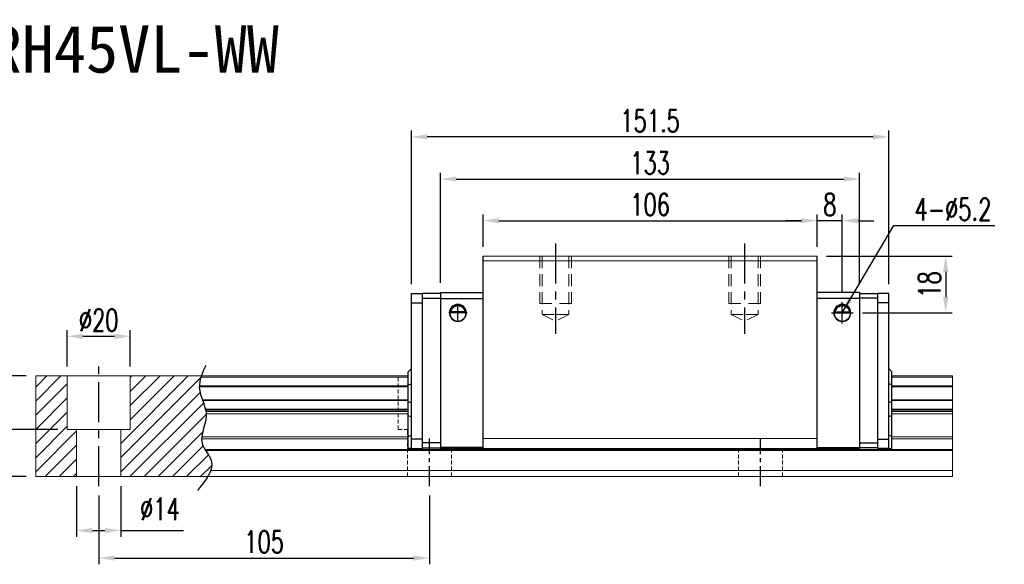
# Model space of a CAD drawing. Header units: millimetres. Extents: x 560 to 1067, y 594 to 1040.
# Tile 3 of 3: x 755 to 1067, y 594 to 767. Entities that reach past the tile are written whole.
import ezdxf
from ezdxf.enums import TextEntityAlignment as Align

# ---------------------------------------------------------------- set-up
doc = ezdxf.new("R2010")
doc.units = ezdxf.units.MM
doc.header["$PDSIZE"] = -1
for name, pattern in [('CENTER', [10.16, 6.35, -1.27, 1.27, -1.27]), ('DASHED', [0.75, 0.5, -0.25]), ('HIDDEN', [1.905, 1.27, -0.635])]:
    doc.linetypes.add(name, pattern=pattern)
for name, color, linetype in [('2', 7, 'Continuous'), ('CHA', 2, 'Continuous'), ('CL', 1, 'CENTER'), ('DIM', 4, 'Continuous'), ('HID', 2, 'DASHED'), ('OUT', 3, 'Continuous')]:
    doc.layers.add(name, color=color, linetype=linetype)
doc.styles.add('DIM-7', font='SIMPLEX.shx', dxfattribs={"width": 0.7, "bigfont": 'chineset.shx'})
doc.styles.add('T', font='kaiu.ttf')
doc.dimstyles.new('CNS', dxfattribs={"dimtxt": 3.5, "dimasz": 2.5, "dimexe": 1, "dimexo": 1.5, "dimgap": 0.09, "dimtad": 0, "dimdsep": 46, "dimtxsty": 'DIM-7', "dimcen": 0.09, "dimclrd": 1, "dimclre": 1, "dimclrt": 4, "dimadec": 0, "dimazin": 0, "dimtfac": 1, "dimtix": 1, "dimtmove": 2, "dimatfit": 3, "dimfxl": 1, "dimtvp": 0.971429, "dimtolj": 1, "dimarcsym": 0})

# ---------------------------------------------------------------- blocks, each defined once
blk = doc.blocks.new('*D14')
at = {"color": 7, "lineweight": -2}
for p, q in [((901.8, 694.74), (901.8, 705)), ((1007.8, 694.74), (1007.8, 705)), ((906.8, 703), (1002.8, 703))]:
    blk.add_line(p, q, dxfattribs=at)
at = {"color": 7}
for points in [[(906.8, 703.83), (906.8, 702.17), (901.8, 703)], [(1002.8, 703.83), (1002.8, 702.17), (1007.8, 703)]]:
    blk.add_solid(points, dxfattribs=at)
at = {"layer": 'DEFPOINTS', "color": 0}
for p in [(1007.8, 703), (901.8, 691.74), (1007.8, 691.74)]:
    blk.add_point(p, dxfattribs=at)
at = {"color": 7, "insert": (954.8, 708.1), "char_height": 7, "attachment_point": 5, "style": 'DIM-7'}
blk.add_mtext('\\A1;106', dxfattribs=at)
blk = doc.blocks.new('*D15')
at = {"color": 7, "lineweight": -2}
for p, q in [((879.05, 682.89), (879.05, 731.62)), ((1030.55, 682.89), (1030.55, 731.62)), ((1025.55, 729.62), (884.05, 729.62))]:
    blk.add_line(p, q, dxfattribs=at)
at = {"color": 7}
for points in [[(884.05, 730.45), (884.05, 728.78), (879.05, 729.62)], [(1025.55, 730.45), (1025.55, 728.78), (1030.55, 729.62)]]:
    blk.add_solid(points, dxfattribs=at)
at = {"layer": 'DEFPOINTS', "color": 0}
for p in [(879.05, 729.62), (879.05, 679.89), (1030.55, 679.89)]:
    blk.add_point(p, dxfattribs=at)
at = {"color": 7, "insert": (954.8, 734.72), "char_height": 7, "attachment_point": 5, "style": 'DIM-7'}
blk.add_mtext('\\A1;151.5', dxfattribs=at)
blk = doc.blocks.new('*D16')
at = {"color": 7, "lineweight": -2}
for p, q in [((1007.8, 694.74), (1007.8, 705)), ((1015.8, 680.16), (1015.8, 705)), ((1002.8, 703), (997.8, 703)), ((1015.8, 703), (1007.8, 703)), ((1020.8, 703), (1025.8, 703))]:
    blk.add_line(p, q, dxfattribs=at)
at = {"color": 7}
for points in [[(1002.8, 703.83), (1002.8, 702.17), (1007.8, 703)], [(1020.8, 703.83), (1020.8, 702.17), (1015.8, 703)]]:
    blk.add_solid(points, dxfattribs=at)
at = {"layer": 'DEFPOINTS', "color": 0}
for p in [(1007.8, 703), (1007.8, 691.74), (1015.8, 677.16)]:
    blk.add_point(p, dxfattribs=at)
at = {"color": 7, "insert": (1011.8, 708.1), "char_height": 7, "attachment_point": 5, "style": 'DIM-7'}
blk.add_mtext('\\A1;8', dxfattribs=at)
blk = doc.blocks.new('*D17')
at = {"color": 7, "lineweight": -2}
for p, q in [((1010.8, 691.74), (1050.61, 691.74)), ((1048.61, 686.74), (1048.61, 678.74)), ((1022.22, 673.74), (1050.61, 673.74))]:
    blk.add_line(p, q, dxfattribs=at)
at = {"color": 7}
for points in [[(1047.77, 686.74), (1049.44, 686.74), (1048.61, 691.74)], [(1047.77, 678.74), (1049.44, 678.74), (1048.61, 673.74)]]:
    blk.add_solid(points, dxfattribs=at)
at = {"layer": 'DEFPOINTS', "color": 0}
for p in [(1007.8, 691.74), (1019.22, 673.74), (1048.61, 673.74)]:
    blk.add_point(p, dxfattribs=at)
at = {"color": 7, "insert": (1043.51, 682.74), "char_height": 7, "attachment_point": 5, "rotation": 90, "style": 'DIM-7'}
blk.add_mtext('\\A1;18', dxfattribs=at)
blk = doc.blocks.new('*D19')
at = {"color": 7, "lineweight": -2}
for p, q in [((779.8, 615.74), (779.8, 593.91)), ((884.8, 615.74), (884.8, 593.91)), ((784.8, 595.91), (879.8, 595.91))]:
    blk.add_line(p, q, dxfattribs=at)
at = {"color": 7}
for points in [[(784.8, 596.74), (784.8, 595.08), (779.8, 595.91)], [(879.8, 596.74), (879.8, 595.08), (884.8, 595.91)]]:
    blk.add_solid(points, dxfattribs=at)
at = {"layer": 'DEFPOINTS', "color": 0}
for p in [(779.8, 618.74), (884.8, 618.74), (884.8, 595.91)]:
    blk.add_point(p, dxfattribs=at)
at = {"color": 7, "insert": (832.3, 601.01), "char_height": 7, "attachment_point": 5, "style": 'DIM-7'}
blk.add_mtext('\\A1;105', dxfattribs=at)
blk = doc.blocks.new('*D20')
at = {"color": 7, "lineweight": -2}
for p, q in [((769.8, 656.74), (769.8, 668.29)), ((774.8, 666.29), (784.8, 666.29)), ((789.8, 656.74), (789.8, 668.29))]:
    blk.add_line(p, q, dxfattribs=at)
at = {"color": 7}
for points in [[(774.8, 667.12), (774.8, 665.45), (769.8, 666.29)], [(784.8, 667.12), (784.8, 665.45), (789.8, 666.29)]]:
    blk.add_solid(points, dxfattribs=at)
at = {"layer": 'DEFPOINTS', "color": 0}
for p in [(789.8, 666.29), (769.8, 653.74), (789.8, 653.74)]:
    blk.add_point(p, dxfattribs=at)
at = {"color": 7, "insert": (779.8, 671.39), "char_height": 7, "attachment_point": 5, "style": 'DIM-7'}
blk.add_mtext('\\A1;%%C20', dxfattribs=at)
blk = doc.blocks.new('*D21')
at = {"color": 7, "lineweight": -2}
for p, q in [((756.8, 653.74), (746.9, 653.74)), ((748.9, 648.74), (748.9, 641.74)), ((766.8, 636.74), (746.9, 636.74))]:
    blk.add_line(p, q, dxfattribs=at)
at = {"color": 7}
for points in [[(748.07, 648.74), (749.74, 648.74), (748.9, 653.74)], [(748.07, 641.74), (749.74, 641.74), (748.9, 636.74)]]:
    blk.add_solid(points, dxfattribs=at)
at = {"layer": 'DEFPOINTS', "color": 0}
for p in [(759.8, 653.74), (748.9, 636.74), (769.8, 636.74)]:
    blk.add_point(p, dxfattribs=at)
at = {"color": 7, "insert": (743.8, 645.24), "char_height": 7, "attachment_point": 5, "rotation": 90, "style": 'DIM-7'}
blk.add_mtext('\\A1;17', dxfattribs=at)
blk = doc.blocks.new('*D18')
at = {"color": 7, "lineweight": -2}
for p, q in [((756.8, 653.74), (732.94, 653.74)), ((734.94, 648.74), (734.94, 626.74)), ((756.8, 621.74), (732.94, 621.74))]:
    blk.add_line(p, q, dxfattribs=at)
at = {"color": 7}
for points in [[(734.11, 648.74), (735.78, 648.74), (734.94, 653.74)], [(734.11, 626.74), (735.78, 626.74), (734.94, 621.74)]]:
    blk.add_solid(points, dxfattribs=at)
at = {"layer": 'DEFPOINTS', "color": 0}
for p in [(759.8, 653.74), (734.94, 621.74), (759.8, 621.74)]:
    blk.add_point(p, dxfattribs=at)
at = {"color": 7, "insert": (729.84, 637.74), "char_height": 7, "attachment_point": 5, "rotation": 90, "style": 'DIM-7'}
blk.add_mtext('\\A1;32', dxfattribs=at)
blk = doc.blocks.new('*D22')
at = {"layer": 'DEFPOINTS', "color": 0}
for p in [(1021.3, 716.22), (888.3, 680.24), (1021.3, 680.24)]:
    blk.add_point(p, dxfattribs=at)
at = {"layer": 'DIM', "color": 7, "lineweight": -2}
for p, q in [((888.3, 683.24), (888.3, 718.22)), ((893.3, 716.22), (1016.3, 716.22)), ((1021.3, 683.24), (1021.3, 718.22))]:
    blk.add_line(p, q, dxfattribs=at)
at = {"layer": 'DIM', "color": 7}
for points in [[(893.3, 717.05), (893.3, 715.38), (888.3, 716.22)], [(1016.3, 717.05), (1016.3, 715.38), (1021.3, 716.22)]]:
    blk.add_solid(points, dxfattribs=at)
at = {"layer": 'DIM', "color": 7, "insert": (954.8, 721.32), "char_height": 7, "attachment_point": 5, "style": 'DIM-7'}
blk.add_mtext('\\A1;133', dxfattribs=at)
blk = doc.blocks.new('*D26')
at = {"color": 7, "lineweight": -2}
for p, q in [((772.8, 618.74), (772.8, 602.65)), ((786.8, 618.74), (786.8, 602.65)), ((777.8, 604.65), (781.8, 604.65)), ((786.8, 604.65), (806.67, 604.65))]:
    blk.add_line(p, q, dxfattribs=at)
at = {"color": 7}
for points in [[(777.8, 605.48), (777.8, 603.82), (772.8, 604.65)], [(781.8, 605.48), (781.8, 603.82), (786.8, 604.65)]]:
    blk.add_solid(points, dxfattribs=at)
at = {"layer": 'DEFPOINTS', "color": 0}
for p in [(772.8, 621.74), (786.8, 621.74), (786.8, 604.65)]:
    blk.add_point(p, dxfattribs=at)
at = {"color": 7, "insert": (799.23, 611.45), "char_height": 7, "attachment_point": 5, "style": 'DIM-7'}
blk.add_mtext('\\A1;%%C14', dxfattribs=at)

msp = doc.modelspace()

# ---------------------------------------------------------------- hatches: boundary and pattern name
at = {"layer": 'DIM'}
h = msp.add_hatch(dxfattribs=at)
h.set_pattern_fill('ANSI31', color=0, style=0)
h.set_pattern_definition([(45, (455.852, 480.9535), (-2.245064, 2.245064), [])])
edge = h.paths.add_edge_path()
edge.add_spline(control_points=[(812.702, 646.166), (812.237, 647.467), (811.776, 648.843), (811.732, 650.22), (811.731, 650.305)], knot_values=[7.0410379, 7.0410379, 7.0410379, 7.0410379, 11.0834181, 11.3490412, 11.3490412, 11.3490412, 11.3490412], degree=3, periodic=0)
edge.add_spline(control_points=[(811.731, 650.305), (811.73, 650.403), (811.73, 650.501), (811.733, 650.599)], knot_values=[6.7346274, 6.7346274, 6.7346274, 6.7346274, 7.0410379, 7.0410379, 7.0410379, 7.0410379], degree=3, periodic=0)
edge.add_spline(control_points=[(811.733, 650.599), (811.757, 651.503), (811.948, 652.407), (812.234, 653.311)], knot_values=[3.908874, 3.908874, 3.908874, 3.908874, 6.7346274, 6.7346274, 6.7346274, 6.7346274], degree=3, periodic=0)
edge.add_spline(control_points=[(812.234, 653.311), (812.279, 653.452), (812.326, 653.594), (812.375, 653.735)], knot_values=[3.466366, 3.466366, 3.466366, 3.466366, 3.908874, 3.908874, 3.908874, 3.908874], degree=3, periodic=0)
edge.add_line((812.372, 653.735), (789.8, 653.735))
edge.add_line((789.8, 653.735), (789.8, 636.735))
edge.add_line((789.8, 636.735), (786.8, 636.735))
edge.add_line((786.8, 636.735), (786.8, 621.735))
edge.add_line((786.8, 621.735), (814.443, 621.735))
edge.add_spline(control_points=[(814.443, 621.735), (814.847, 622.406), (815.178, 623.073), (815.404, 623.735)], knot_values=[35.0876755, 35.0876755, 35.0876755, 35.0876755, 37.2888756, 37.2888756, 37.2888756, 37.2888756], degree=3, periodic=0)
edge.add_spline(control_points=[(815.404, 623.735), (815.762, 624.789), (815.944, 626.912), (814.444, 628.961), (813.763, 630.028)], knot_values=[27.949439, 27.949439, 27.949439, 27.949439, 31.4503537, 35.0876755, 35.0876755, 35.0876755, 35.0876755], degree=3, periodic=0)
edge.add_spline(control_points=[(813.763, 630.028), (813.688, 630.146), (813.614, 630.264), (813.542, 630.382)], knot_values=[27.5490533, 27.5490533, 27.5490533, 27.5490533, 27.949439, 27.949439, 27.949439, 27.949439], degree=3, periodic=0)
edge.add_spline(control_points=[(813.542, 630.382), (813.14, 631.04), (812.577, 632.12), (812.464, 633.254), (812.468, 633.693)], knot_values=[23.9494384, 23.9494384, 23.9494384, 23.9494384, 26.1777675, 27.5490533, 27.5490533, 27.5490533, 27.5490533], degree=3, periodic=0)
edge.add_spline(control_points=[(812.468, 633.693), (812.471, 633.927), (812.487, 634.162), (812.514, 634.4)], knot_values=[23.2175338, 23.2175338, 23.2175338, 23.2175338, 23.9494384, 23.9494384, 23.9494384, 23.9494384], degree=3, periodic=0)
edge.add_spline(control_points=[(812.514, 634.4), (812.757, 636.541), (814.002, 639.036), (813.927, 641.452), (813.91, 641.674)], knot_values=[15.9420699, 15.9420699, 15.9420699, 15.9420699, 22.5462419, 23.2175338, 23.2175338, 23.2175338, 23.2175338], degree=3, periodic=0)
edge.add_spline(control_points=[(813.91, 641.674), (813.893, 641.91), (813.864, 642.146), (813.826, 642.381)], knot_values=[15.228195, 15.228195, 15.228195, 15.228195, 15.9420699, 15.9420699, 15.9420699, 15.9420699], degree=3, periodic=0)
edge.add_spline(control_points=[(813.826, 642.381), (813.799, 642.548), (813.768, 642.715), (813.732, 642.882)], knot_values=[14.7203513, 14.7203513, 14.7203513, 14.7203513, 15.228195, 15.228195, 15.228195, 15.228195], degree=3, periodic=0)
edge.add_spline(control_points=[(813.732, 642.882), (813.713, 642.975), (813.692, 643.068), (813.67, 643.16)], knot_values=[14.4372251, 14.4372251, 14.4372251, 14.4372251, 14.7203513, 14.7203513, 14.7203513, 14.7203513], degree=3, periodic=0)
edge.add_spline(control_points=[(813.67, 643.16), (813.453, 644.072), (813.128, 644.974), (812.807, 645.872)], knot_values=[11.6531458, 11.6531458, 11.6531458, 11.6531458, 14.4372251, 14.4372251, 14.4372251, 14.4372251], degree=3, periodic=0)
edge.add_spline(control_points=[(812.807, 645.872), (812.772, 645.97), (812.736, 646.068), (812.702, 646.166)], knot_values=[11.3490412, 11.3490412, 11.3490412, 11.3490412, 11.6531458, 11.6531458, 11.6531458, 11.6531458], degree=3, periodic=0)
edge.add_line((812.701, 646.166), (812.702, 646.166))
h.paths.add_polyline_path([(769.8, 653.735), (759.8, 653.735), (759.8, 621.735), (772.8, 621.735), (772.8, 636.735), (769.8, 636.735)])

# ---------------------------------------------------------------- linework, layer by layer
at = {"linetype": 'Continuous', "lineweight": 15}
for p, q in [((813.542, 630.382), (1050.809, 630.382)), ((813.763, 630.028), (1050.809, 630.028)), ((901.8, 630.635), (1007.8, 630.635))]:
    msp.add_line(p, q, dxfattribs=at)
at = {"layer": '2', "color": 0, "linetype": 'Continuous'}
for p, q in [((901.8, 630.635), (901.8, 691.735)), ((1007.8, 630.635), (1007.8, 691.735)), ((879.05, 679.885), (882.55, 679.885)), ((879.05, 676.885), (879.05, 679.885)), ((888.3, 679.935), (882.55, 679.935)), ((882.55, 630.635), (882.55, 679.935)), ((882.55, 678.435), (888.3, 678.435)), ((888.3, 680.235), (888.3, 630.635)), ((888.3, 680.235), (901.8, 680.235)), ((888.3, 678.335), (901.8, 678.335)), ((1021.3, 680.235), (1007.8, 680.235)), ((1021.3, 678.335), (1007.8, 678.335)), ((1021.3, 680.235), (1021.3, 630.635)), ((1021.3, 679.935), (1027.05, 679.935)), ((1027.05, 678.435), (1021.3, 678.435)), ((1027.05, 630.635), (1027.05, 679.935)), ((1030.55, 679.885), (1027.05, 679.885)), ((1030.55, 676.885), (1030.55, 679.885)), ((879.05, 630.635), (879.05, 676.885)), ((879.05, 676.885), (882.55, 676.885)), ((1030.55, 676.885), (1027.05, 676.885)), ((1030.55, 633.635), (1030.55, 676.885)), ((896.109, 674.01), (891.491, 674.01)), ((896.081, 674.035), (891.52, 674.035)), ((1013.491, 674.01), (1018.109, 674.01)), ((1013.52, 674.035), (1018.081, 674.035)), ((878.05, 655.035), (879.05, 656.035)), ((878.05, 650.888), (878.05, 655.035)), ((1031.55, 655.035), (1030.55, 656.035)), ((1031.55, 650.888), (1031.55, 655.035)), ((878.05, 650.888), (879.05, 651.252)), ((878.05, 645.583), (878.05, 650.888)), ((1031.55, 650.888), (1030.55, 651.252)), ((1031.55, 645.583), (1031.55, 650.888)), ((878.05, 645.583), (879.05, 645.219)), ((878.05, 641.114), (878.05, 645.583)), ((1031.55, 645.583), (1030.55, 645.219)), ((1031.55, 641.114), (1031.55, 645.583)), ((878.05, 634.524), (878.05, 641.114)), ((878.05, 641.114), (879.05, 640.75)), ((1031.55, 641.114), (1030.55, 640.75)), ((1031.55, 634.524), (1031.55, 641.114)), ((878.05, 634.524), (879.05, 634.938)), ((878.05, 630.635), (878.05, 634.524)), ((1031.55, 634.524), (1030.55, 634.938)), ((1031.55, 630.635), (1031.55, 634.524)), ((882.55, 633.635), (879.05, 633.635)), ((888.3, 632.435), (882.55, 632.435)), ((1021.3, 632.435), (1027.05, 632.435)), ((1027.05, 633.635), (1030.55, 633.635)), ((1030.55, 630.635), (1030.55, 633.635)), ((879.05, 630.635), (878.05, 630.635)), ((879.05, 630.635), (882.55, 630.635)), ((882.55, 630.935), (888.3, 630.935)), ((901.8, 631.034), (888.3, 631.034)), ((888.3, 630.635), (901.8, 630.635)), ((1007.8, 631.034), (1021.3, 631.034)), ((1021.3, 630.635), (1007.8, 630.635)), ((1027.05, 630.935), (1021.3, 630.935)), ((1030.55, 630.635), (1027.05, 630.635)), ((1030.55, 630.635), (1031.55, 630.635))]:
    msp.add_line(p, q, dxfattribs=at)
for centre, radius, start, end in [((893.8, 673.735), 2.7, 90, 270), ((893.8, 673.735), 2.6, 90, 270), ((893.8, 673.735), 2.7, 270, 90), ((893.8, 673.735), 2.6, 270, 90), ((1015.8, 673.735), 2.7, 90, 270), ((1015.8, 673.735), 2.6, 90, 270), ((1015.8, 673.735), 2.7, 270, 90), ((1015.8, 673.735), 2.6, 270, 90)]:
    msp.add_arc(centre, radius, start, end, dxfattribs=at)
at = {"layer": '2', "color": 0, "linetype": 'Continuous', "extrusion": (0, 0, -1)}
for centre, start, end in [((-893.8, 673.735), 7.49472, 90), ((-893.8, 673.735), 90, 172.50528), ((-1015.8, 673.735), 7.49472, 90), ((-1015.8, 673.735), 90, 172.50528)]:
    msp.add_arc(centre, 2.3, start, end, dxfattribs=at)
at = {"layer": '2', "color": 0, "linetype": 'Continuous'}
for points, knots in [([(891.491, 674.01), (891.518, 674.242), (891.58, 674.47), (891.752, 674.875), (891.863, 675.06), (892.179, 675.461), (892.407, 675.656), (892.827, 675.9), (893.008, 675.979), (893.321, 676.066), (893.443, 676.09), (893.645, 676.111), (893.723, 676.115), (893.8, 676.115)], [0, 0, 0, 0, 0.187135, 0.187135, 0.3722972, 0.3722972, 0.651232, 0.651232, 0.8354912, 0.8354912, 0.9393137, 0.9393137, 1, 1, 1, 1]), ([(893.8, 676.115), (893.926, 676.115), (894.054, 676.104), (894.349, 676.053), (894.512, 676.004), (894.951, 675.821), (895.207, 675.648), (895.599, 675.255), (895.752, 675.048), (895.963, 674.628), (896.036, 674.42), (896.091, 674.14), (896.102, 674.076), (896.109, 674.01)], [0, 0, 0, 0, 0.0998047, 0.0998047, 0.2515472, 0.2515472, 0.5439534, 0.5439534, 0.769985, 0.769985, 0.9482846, 0.9482846, 1, 1, 1, 1]), ([(1015.8, 676.115), (1015.674, 676.115), (1015.547, 676.104), (1015.252, 676.053), (1015.088, 676.004), (1014.649, 675.821), (1014.393, 675.648), (1014.001, 675.255), (1013.849, 675.048), (1013.638, 674.628), (1013.565, 674.42), (1013.509, 674.14), (1013.499, 674.076), (1013.491, 674.01)], [0, 0, 0, 0, 0.0998047, 0.0998047, 0.2515472, 0.2515472, 0.5439534, 0.5439534, 0.769985, 0.769985, 0.9482846, 0.9482846, 1, 1, 1, 1]), ([(1018.109, 674.01), (1018.082, 674.242), (1018.021, 674.47), (1017.849, 674.875), (1017.737, 675.06), (1017.421, 675.461), (1017.194, 675.656), (1016.774, 675.9), (1016.593, 675.979), (1016.279, 676.066), (1016.158, 676.09), (1015.955, 676.111), (1015.878, 676.115), (1015.8, 676.115)], [0, 0, 0, 0, 0.187135, 0.187135, 0.3722972, 0.3722972, 0.651232, 0.651232, 0.8354912, 0.8354912, 0.9393137, 0.9393137, 1, 1, 1, 1])]:
    msp.add_open_spline(points, degree=3, knots=knots, dxfattribs=at)
for points in [[(891.52, 674.035), (891.51, 674.027), (891.501, 674.019), (891.491, 674.01)], [(896.109, 674.01), (896.1, 674.019), (896.09, 674.027), (896.081, 674.035)], [(1013.491, 674.01), (1013.501, 674.019), (1013.51, 674.027), (1013.52, 674.035)], [(1018.081, 674.035), (1018.09, 674.027), (1018.1, 674.019), (1018.109, 674.01)]]:
    msp.add_open_spline(points, degree=3, dxfattribs=at)
at = {"layer": 'CL', "color": 0, "ltscale": 2}
for p, q in [((924.8, 695.735), (924.8, 667.11)), ((984.8, 695.735), (984.8, 667.11)), ((779.8, 618.735), (779.8, 656.735))]:
    msp.add_line(p, q, dxfattribs=at)
at = {"layer": 'CL', "color": 0}
for p, q in [((884.8, 618.735), (884.8, 633.885)), ((989.8, 618.735), (989.8, 633.885))]:
    msp.add_line(p, q, dxfattribs=at)
at = {"layer": 'DIM', "color": 0}
for p, q in [((893.8, 670.846), (893.8, 676.625)), ((1015.8, 670.313), (1015.8, 677.158)), ((896.69, 673.735), (890.911, 673.735)), ((1012.378, 673.735), (1019.223, 673.735))]:
    msp.add_line(p, q, dxfattribs=at)
msp.add_open_spline([(813.79, 657.063), (812.706, 654.725), (810.24, 649.408), (815.954, 641.326), (810.526, 632.923), (818.073, 625.729), (813.816, 620.586), (811.155, 617.371)], degree=3, knots=[0, 0, 0, 0, 7.306661, 16.6133617, 25.3207242, 31.5867608, 42.0326146, 42.0326146, 42.0326146, 42.0326146], dxfattribs=at)
at = {"layer": 'HID', "color": 0, "linetype": 'HIDDEN', "lineweight": 0, "ltscale": 3}
for p, q in [((920.55, 673.235), (924.8, 671.11)), ((929.05, 673.235), (924.8, 671.11)), ((980.55, 673.235), (984.8, 671.11)), ((989.05, 673.235), (984.8, 671.11))]:
    msp.add_line(p, q, dxfattribs=at)
at = {"layer": 'HID', "color": 0, "linetype": 'HIDDEN', "lineweight": 0}
for p, q in [((874.8, 636.735), (874.8, 653.735)), ((874.8, 636.735), (878.05, 636.735)), ((877.8, 621.735), (877.8, 636.735)), ((891.8, 621.735), (891.8, 630.635)), ((982.8, 621.735), (982.8, 630.635)), ((996.8, 621.735), (996.8, 630.635))]:
    msp.add_line(p, q, dxfattribs=at)
at = {"layer": 'HID', "color": 0, "linetype": 'HIDDEN', "lineweight": 0, "ltscale": 3}
for points in [[(919.8, 691.735), (919.8, 676.735), (924.8, 676.735)], [(920.55, 691.735), (920.55, 673.235), (924.8, 673.235)], [(929.05, 691.735), (929.05, 673.235), (924.8, 673.235)], [(929.8, 691.735), (929.8, 676.735), (924.8, 676.735)], [(979.8, 691.735), (979.8, 676.735), (984.8, 676.735)], [(980.55, 691.735), (980.55, 673.235), (984.8, 673.235)], [(989.05, 691.735), (989.05, 673.235), (984.8, 673.235)], [(989.8, 691.735), (989.8, 676.735), (984.8, 676.735)]]:
    msp.add_lwpolyline(points, dxfattribs=at)
at = {"layer": 'OUT', "color": 0, "linetype": 'Continuous', "lineweight": 15}
for p, q in [((1007.8, 691.735), (901.8, 691.735)), ((1007.8, 690.235), (901.8, 690.235)), ((759.8, 653.735), (878.05, 653.735)), ((759.8, 653.311), (759.8, 653.735)), ((759.8, 650.599), (759.8, 653.311)), ((769.8, 636.735), (769.8, 653.735)), ((789.8, 636.735), (789.8, 653.735)), ((812.234, 653.311), (878.05, 653.311)), ((1031.55, 653.735), (1050.809, 653.735)), ((1031.55, 653.311), (1050.809, 653.311)), ((1050.809, 653.311), (1050.809, 653.735)), ((1050.809, 650.599), (1050.809, 653.311)), ((759.8, 650.305), (759.8, 650.599)), ((759.8, 646.166), (759.8, 650.305)), ((811.731, 650.305), (878.05, 650.305)), ((811.733, 650.599), (878.05, 650.599)), ((1031.55, 650.599), (1050.809, 650.599)), ((1031.55, 650.305), (1050.809, 650.305)), ((1050.809, 650.305), (1050.809, 650.599)), ((1050.809, 646.166), (1050.809, 650.305)), ((759.8, 645.872), (759.8, 646.166)), ((759.8, 643.16), (759.8, 645.872)), ((812.702, 646.166), (878.05, 646.166)), ((812.807, 645.872), (878.05, 645.872)), ((1031.55, 646.166), (1050.809, 646.166)), ((1031.55, 645.872), (1050.809, 645.872)), ((1050.809, 645.872), (1050.809, 646.166)), ((1050.809, 643.16), (1050.809, 645.872)), ((759.8, 642.882), (759.8, 643.16)), ((759.8, 642.381), (759.8, 642.882)), ((759.8, 641.674), (759.8, 642.381)), ((759.8, 634.4), (759.8, 641.674)), ((813.67, 643.16), (878.05, 643.16)), ((813.732, 642.882), (878.05, 642.882)), ((813.826, 642.381), (878.05, 642.381)), ((813.91, 641.674), (878.05, 641.674)), ((1031.55, 643.16), (1050.809, 643.16)), ((1031.55, 642.882), (1050.809, 642.882)), ((1031.55, 642.381), (1050.809, 642.381)), ((1031.55, 641.674), (1050.809, 641.674)), ((1050.809, 642.882), (1050.809, 643.16)), ((1050.809, 642.381), (1050.809, 642.882)), ((1050.809, 641.674), (1050.809, 642.381)), ((1050.809, 634.4), (1050.809, 641.674)), ((759.8, 633.693), (759.8, 634.4)), ((769.8, 636.735), (789.8, 636.735)), ((772.8, 621.735), (772.8, 636.735)), ((786.8, 621.735), (786.8, 636.735)), ((812.514, 634.4), (878.05, 634.4)), ((1031.55, 634.4), (1050.809, 634.4)), ((1050.809, 633.693), (1050.809, 634.4)), ((759.8, 630.382), (759.8, 633.693)), ((812.468, 633.693), (878.05, 633.693)), ((1007.8, 633.885), (901.8, 633.885)), ((1031.55, 633.693), (1050.809, 633.693)), ((1050.809, 630.382), (1050.809, 633.693)), ((759.8, 630.028), (759.8, 630.382)), ((759.8, 623.735), (759.8, 630.028)), ((1050.809, 630.028), (1050.809, 630.382)), ((1050.809, 623.735), (1050.809, 630.028)), ((759.8, 621.735), (759.8, 623.735)), ((815.404, 623.735), (1050.809, 623.735)), ((1050.809, 621.735), (1050.809, 623.735)), ((759.8, 621.735), (1050.809, 621.735))]:
    msp.add_line(p, q, dxfattribs=at)

# ---------------------------------------------------------------- texts
at = {"layer": 'CHA', "color": 7, "style": 'T'}
msp.add_text('TRH45VL-WW', height=15, dxfattribs=at).set_placement((785.989, 757.369), align=Align.MIDDLE)
at = {"layer": 'DIM', "color": 0, "insert": (1038.731, 703.108), "char_height": 7, "attachment_point": 7, "style": 'DIM-7'}
msp.add_mtext('\\A1;4-%%C5.2', dxfattribs=at)

# ---------------------------------------------------------------- dimensions: what is measured, and where the dimension line sits
at = {"color": 0}
for base, p1, p2, override, picture, middle in [((879.05, 729.618), (1030.55, 679.885), (879.05, 679.885), {"dimscale": 2, "dimgap": 0.8, "dimtad": 1, "dimclrd": 7, "dimclre": 7, "dimclrt": 7, "dimadec": 2, "dimazin": 2, "dimtmove": 1}, '*D15', (954.8, 734.718)), ((1007.8, 703.001), (901.8, 691.735), (1007.8, 691.735), {"dimscale": 2, "dimgap": 0.8, "dimtad": 1, "dimclrd": 7, "dimclre": 7, "dimclrt": 7, "dimadec": 2, "dimazin": 2, "dimtmove": 1}, '*D14', (954.8, 708.101)), ((1007.8, 703.001), (1015.8, 677.158), (1007.8, 691.735), {"dimscale": 2, "dimgap": 0.8, "dimtad": 1, "dimclrd": 7, "dimclre": 7, "dimclrt": 7, "dimadec": 2, "dimazin": 2, "dimtmove": 1}, '*D16', (1011.8, 708.101)), ((884.8, 595.909), (779.8, 618.735), (884.8, 618.735), {"dimscale": 2, "dimgap": 0.8, "dimtad": 1, "dimclrd": 7, "dimclre": 7, "dimclrt": 7, "dimtmove": 1}, '*D19', (832.3, 601.009))]:
    dim = msp.add_linear_dim(base=base, p1=p1, p2=p2, dimstyle='CNS', override=override, dxfattribs=at)
    dim.commit()
    dim.dimension.update_dxf_attribs({"geometry": picture, "text_midpoint": middle})
for base, p1, p2, override, picture, middle in [((1048.605, 673.735), (1007.8, 691.735), (1019.223, 673.735), {"dimscale": 2, "dimgap": 0.8, "dimtad": 1, "dimclrd": 7, "dimclre": 7, "dimclrt": 7, "dimadec": 2, "dimazin": 2, "dimtmove": 1}, '*D17', (1043.505, 682.735)), ((734.942, 621.735), (759.8, 653.735), (759.8, 621.735), {"dimscale": 2, "dimgap": 0.8, "dimtad": 1, "dimclrd": 7, "dimclre": 7, "dimclrt": 7, "dimtmove": 1}, '*D18', (729.842, 637.735)), ((748.902, 636.735), (759.8, 653.735), (769.8, 636.735), {"dimscale": 2, "dimgap": 0.8, "dimtad": 1, "dimclrd": 7, "dimclre": 7, "dimclrt": 7, "dimtmove": 1}, '*D21', (743.802, 645.235))]:
    dim = msp.add_linear_dim(base=base, p1=p1, p2=p2, angle=90, dimstyle='CNS', override=override, dxfattribs=at)
    dim.commit()
    dim.dimension.update_dxf_attribs({"geometry": picture, "text_midpoint": middle})
dim = msp.add_linear_dim(base=(789.8, 666.286), p1=(769.8, 653.735), p2=(789.8, 653.735), text='%%C<>', dimstyle='CNS', override={"dimscale": 2, "dimgap": 0.8, "dimtad": 1, "dimclrd": 7, "dimclre": 7, "dimclrt": 7, "dimtmove": 1}, dxfattribs=at)
dim.commit()
dim.dimension.update_dxf_attribs({"geometry": '*D20', "text_midpoint": (779.8, 671.386)})
dim = msp.add_linear_dim(base=(786.8, 604.652), p1=(772.8, 621.735), p2=(786.8, 621.735), angle=180, text='%%C<>', dimstyle='CNS', override={"dimscale": 2, "dimgap": 0.8, "dimclrd": 7, "dimclre": 7, "dimclrt": 7, "dimtmove": 0}, dxfattribs=at)
dim.commit()
dim.dimension.update_dxf_attribs({"geometry": '*D26', "text_midpoint": (799.234, 604.652), "dimtype": 160})
at = {"layer": 'DIM', "color": 0}
dim = msp.add_linear_dim(base=(1021.3, 716.217), p1=(888.3, 680.235), p2=(1021.3, 680.235), dimstyle='CNS', override={"dimscale": 2, "dimgap": 0.8, "dimtad": 1, "dimclrd": 7, "dimclre": 7, "dimclrt": 7, "dimtmove": 1}, dxfattribs=at)
dim.commit()
dim.dimension.update_dxf_attribs({"geometry": '*D22', "text_midpoint": (954.8, 721.317)})

# ---------------------------------------------------------------- leaders
at = {"layer": 'DIM', "color": 0, "annotation_type": 0, "has_hookline": 1, "hookline_direction": 0, "text_width": 25.433}
msp.add_leader([(1015.8, 673.735), (1032.131, 701.508), (1037.131, 701.508)], dimstyle='CNS', override={"dimscale": 2, "dimgap": 0.8, "dimtad": 1, "dimclrd": 7, "dimclre": 4, "dimtmove": 1}, dxfattribs=at)

doc.saveas('drawing.dxf')
